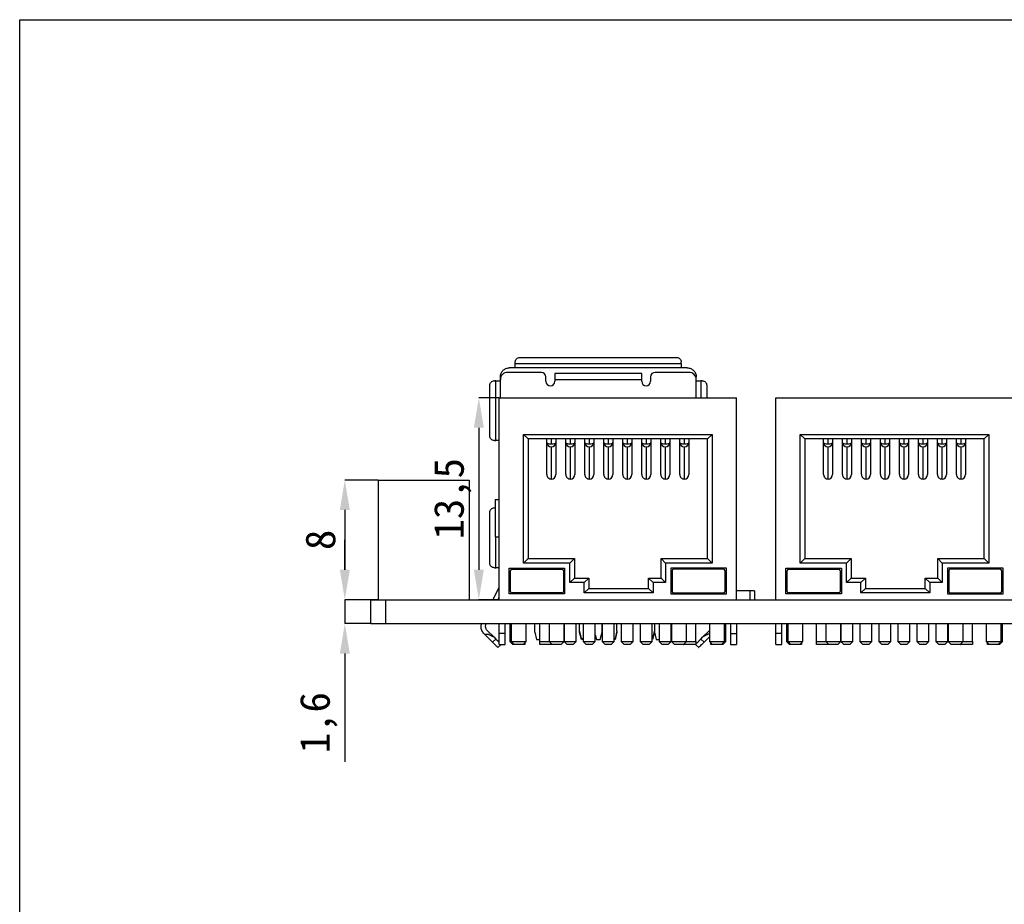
# Model space of a CAD drawing. Header units: millimetres. Extents: x 1628 to 1925, y 2096 to 2516.
# Tile 29 of 40: x 1628 to 1693, y 2457 to 2516. Entities that reach past the tile are written whole.
import ezdxf

# ---------------------------------------------------------------- set-up
doc = ezdxf.new("R2010")
doc.units = ezdxf.units.MM
doc.styles.add('黑体高度2mm', font='simhei.ttf', dxfattribs={"height": 2})
doc.dimstyles.new('红色高度2mm', dxfattribs={"dimtxt": 2, "dimasz": 2, "dimexe": 0, "dimexo": 0, "dimtad": 1, "dimdec": 1, "dimtxsty": '黑体高度2mm', "dimcen": 2.5, "dimclrd": 1, "dimclre": 1, "dimclrt": 1, "dimadec": 0, "dimazin": 0, "dimtfac": 1, "dimtdec": 1, "dimtmove": 0, "dimatfit": 3, "dimfxl": 1, "dimarcsym": 0})

# ---------------------------------------------------------------- blocks, each defined once
blk = doc.blocks.new('*D13')
at = {"color": 1, "lineweight": -2, "transparency": 16777216}
for p, q in [((1659.58, 2490.819), (1658.23, 2490.819)), ((1658.23, 2488.819), (1658.23, 2479.319)), ((1659.58, 2477.319), (1658.23, 2477.319))]:
    blk.add_line(p, q, dxfattribs=at)
at = {"color": 1, "transparency": 16777216}
for points in [[(1657.896, 2488.819), (1658.563, 2488.819), (1658.23, 2490.819)], [(1657.896, 2479.319), (1658.563, 2479.319), (1658.23, 2477.319)]]:
    blk.add_solid(points, dxfattribs=at)
at = {"layer": 'Defpoints', "color": 0, "transparency": 16777216}
for p in [(1659.58, 2490.819), (1658.23, 2477.319), (1659.58, 2477.319)]:
    blk.add_point(p, dxfattribs=at)
at = {"color": 1, "transparency": 16777216, "insert": (1656.481, 2484.069), "char_height": 2, "attachment_point": 5, "rotation": 90, "style": '黑体高度2mm'}
blk.add_mtext('13,5', dxfattribs=at)
blk = doc.blocks.new('*D14')
at = {"color": 1, "lineweight": -2, "transparency": 16777216}
for p, q in [((1651.5, 2485.319), (1649.269, 2485.319)), ((1649.269, 2483.319), (1649.269, 2479.319)), ((1651.508, 2477.319), (1649.269, 2477.319))]:
    blk.add_line(p, q, dxfattribs=at)
at = {"color": 1, "transparency": 16777216}
for points in [[(1648.936, 2483.319), (1649.602, 2483.319), (1649.269, 2485.319)], [(1648.936, 2479.319), (1649.602, 2479.319), (1649.269, 2477.319)]]:
    blk.add_solid(points, dxfattribs=at)
at = {"layer": 'Defpoints', "color": 0, "transparency": 16777216}
for p in [(1651.5, 2485.319), (1649.269, 2477.319), (1651.508, 2477.319)]:
    blk.add_point(p, dxfattribs=at)
at = {"color": 1, "transparency": 16777216, "insert": (1647.644, 2481.319), "char_height": 2, "attachment_point": 5, "rotation": 90, "style": '黑体高度2mm'}
blk.add_mtext('8', dxfattribs=at)
blk = doc.blocks.new('*D18')
at = {"color": 1, "lineweight": -2, "transparency": 16777216}
for p, q in [((1649.269, 2479.319), (1649.269, 2481.319)), ((1651, 2477.319), (1649.269, 2477.319)), ((1649.269, 2477.319), (1649.269, 2475.719)), ((1651, 2475.719), (1649.269, 2475.719)), ((1649.269, 2473.719), (1649.269, 2466.48))]:
    blk.add_line(p, q, dxfattribs=at)
at = {"color": 1, "transparency": 16777216}
for points in [[(1648.936, 2479.319), (1649.602, 2479.319), (1649.269, 2477.319)], [(1648.936, 2473.719), (1649.602, 2473.719), (1649.269, 2475.719)]]:
    blk.add_solid(points, dxfattribs=at)
at = {"layer": 'Defpoints', "color": 0, "transparency": 16777216}
for p in [(1651, 2477.319), (1649.269, 2475.719), (1651, 2475.719)]:
    blk.add_point(p, dxfattribs=at)
at = {"color": 1, "transparency": 16777216, "insert": (1647.52, 2469.099), "char_height": 2, "attachment_point": 5, "rotation": 90, "style": '黑体高度2mm'}
blk.add_mtext('1,6', dxfattribs=at)

msp = doc.modelspace()

# ---------------------------------------------------------------- linework, layer by layer
at = {"color": 7, "linetype": 'Continuous', "lineweight": 25}
for p, q in [((1660.667, 2493.119), (1660.667, 2493.219)), ((1660.967, 2493.519), (1671.467, 2493.519)), ((1671.767, 2493.119), (1671.767, 2493.219)), ((1672.167, 2492.819), (1660.267, 2492.819)), ((1660.667, 2493.119), (1671.767, 2493.119)), ((1659.367, 2491.959), (1659.267, 2491.959)), ((1659.367, 2487.959), (1659.367, 2491.959)), ((1659.367, 2491.959), (1659.667, 2491.959)), ((1659.667, 2492.019), (1659.667, 2492.219)), ((1659.667, 2490.819), (1659.667, 2492.019)), ((1662.412, 2492.519), (1660.167, 2492.519)), ((1662.717, 2491.919), (1662.717, 2492.214)), ((1669.117, 2492.443), (1663.317, 2492.443)), ((1663.317, 2492.019), (1663.317, 2491.919)), ((1669.117, 2492.019), (1663.317, 2492.019)), ((1669.117, 2491.919), (1669.117, 2492.019)), ((1669.717, 2492.219), (1669.717, 2491.919)), ((1672.267, 2492.519), (1670.017, 2492.519)), ((1672.767, 2492.019), (1672.767, 2492.219)), ((1672.767, 2490.819), (1672.767, 2492.019)), ((1673.167, 2491.959), (1673.067, 2491.959)), ((1658.967, 2488.259), (1658.967, 2491.659)), ((1673.467, 2491.659), (1673.467, 2490.819)), ((1659.58, 2477.319), (1659.58, 2490.819)), ((1659.58, 2490.819), (1675.46, 2490.819)), ((1664.881, 2490.819), (1664.881, 2490.822)), ((1675.46, 2477.319), (1675.46, 2490.819)), ((1678.08, 2477.319), (1678.08, 2490.819)), ((1678.08, 2490.819), (1693.96, 2490.819)), ((1683.381, 2490.819), (1683.381, 2490.822)), ((1659.267, 2487.959), (1659.367, 2487.959)), ((1659.58, 2487.959), (1659.367, 2487.959)), ((1661.22, 2488.369), (1673.82, 2488.369)), ((1661.22, 2479.769), (1661.22, 2488.369)), ((1661.22, 2488.369), (1661.52, 2488.069)), ((1661.52, 2488.069), (1661.52, 2480.069)), ((1673.52, 2488.069), (1661.52, 2488.069)), ((1662.78, 2487.821), (1662.78, 2488.069)), ((1663.08, 2487.737), (1663.08, 2488.069)), ((1663.38, 2488.069), (1663.38, 2487.821)), ((1664.05, 2487.821), (1664.05, 2488.069)), ((1664.35, 2487.737), (1664.35, 2488.069)), ((1664.65, 2488.069), (1664.65, 2487.821)), ((1665.32, 2487.821), (1665.32, 2488.069)), ((1665.62, 2487.737), (1665.62, 2488.069)), ((1665.92, 2488.069), (1665.92, 2487.821)), ((1666.59, 2487.821), (1666.59, 2488.069)), ((1666.89, 2487.737), (1666.89, 2488.069)), ((1667.19, 2488.069), (1667.19, 2487.821)), ((1667.86, 2487.821), (1667.86, 2488.069)), ((1668.16, 2487.737), (1668.16, 2488.069)), ((1668.46, 2488.069), (1668.46, 2487.821)), ((1669.13, 2487.821), (1669.13, 2488.069)), ((1669.43, 2487.737), (1669.43, 2488.069)), ((1669.73, 2488.069), (1669.73, 2487.821)), ((1670.4, 2487.821), (1670.4, 2488.069)), ((1670.7, 2487.737), (1670.7, 2488.069)), ((1671, 2488.069), (1671, 2487.821)), ((1671.67, 2487.821), (1671.67, 2488.069)), ((1671.97, 2487.737), (1671.97, 2488.069)), ((1672.27, 2488.069), (1672.27, 2487.821)), ((1673.82, 2488.369), (1673.52, 2488.069)), ((1673.52, 2480.069), (1673.52, 2488.069)), ((1673.82, 2488.369), (1673.82, 2479.769)), ((1679.72, 2488.369), (1692.32, 2488.369)), ((1679.72, 2488.369), (1680.02, 2488.069)), ((1679.72, 2479.769), (1679.72, 2488.369)), ((1692.02, 2488.069), (1680.02, 2488.069)), ((1680.02, 2488.069), (1680.02, 2480.069)), ((1681.28, 2487.821), (1681.28, 2488.069)), ((1681.58, 2487.737), (1681.58, 2488.069)), ((1681.88, 2488.069), (1681.88, 2487.821)), ((1682.55, 2487.821), (1682.55, 2488.069)), ((1682.85, 2487.737), (1682.85, 2488.069)), ((1683.15, 2488.069), (1683.15, 2487.821)), ((1683.82, 2487.821), (1683.82, 2488.069)), ((1684.12, 2487.737), (1684.12, 2488.069)), ((1684.42, 2488.069), (1684.42, 2487.821)), ((1685.09, 2487.821), (1685.09, 2488.069)), ((1685.39, 2487.737), (1685.39, 2488.069)), ((1685.69, 2488.069), (1685.69, 2487.821)), ((1686.36, 2487.821), (1686.36, 2488.069)), ((1686.66, 2487.737), (1686.66, 2488.069)), ((1686.96, 2488.069), (1686.96, 2487.821)), ((1687.63, 2487.821), (1687.63, 2488.069)), ((1687.93, 2487.737), (1687.93, 2488.069)), ((1688.23, 2488.069), (1688.23, 2487.821)), ((1688.9, 2487.821), (1688.9, 2488.069)), ((1689.2, 2487.737), (1689.2, 2488.069)), ((1689.5, 2488.069), (1689.5, 2487.821)), ((1690.17, 2487.821), (1690.17, 2488.069)), ((1690.47, 2487.737), (1690.47, 2488.069)), ((1690.77, 2488.069), (1690.77, 2487.821)), ((1692.32, 2488.369), (1692.02, 2488.069)), ((1692.02, 2480.069), (1692.02, 2488.069)), ((1692.32, 2488.369), (1692.32, 2479.769)), ((1662.78, 2485.689), (1662.78, 2487.821)), ((1663.08, 2485.385), (1663.08, 2487.54)), ((1663.38, 2487.821), (1663.38, 2485.689)), ((1664.05, 2485.689), (1664.05, 2487.821)), ((1664.35, 2485.385), (1664.35, 2487.54)), ((1664.65, 2487.821), (1664.65, 2485.689)), ((1665.32, 2485.689), (1665.32, 2487.821)), ((1665.62, 2485.385), (1665.62, 2487.54)), ((1665.92, 2487.821), (1665.92, 2485.689)), ((1666.59, 2485.689), (1666.59, 2487.821)), ((1666.89, 2485.385), (1666.89, 2487.54)), ((1667.19, 2487.821), (1667.19, 2485.689)), ((1667.86, 2485.689), (1667.86, 2487.821)), ((1668.16, 2485.385), (1668.16, 2487.54)), ((1668.46, 2487.821), (1668.46, 2485.689)), ((1669.13, 2485.689), (1669.13, 2487.821)), ((1669.43, 2485.385), (1669.43, 2487.54)), ((1669.73, 2487.821), (1669.73, 2485.689)), ((1670.4, 2485.689), (1670.4, 2487.821)), ((1670.7, 2485.385), (1670.7, 2487.54)), ((1671, 2487.821), (1671, 2485.689)), ((1671.67, 2485.689), (1671.67, 2487.821)), ((1671.97, 2485.385), (1671.97, 2487.54)), ((1672.27, 2487.821), (1672.27, 2485.689)), ((1681.28, 2485.689), (1681.28, 2487.821)), ((1681.58, 2485.385), (1681.58, 2487.54)), ((1681.88, 2487.821), (1681.88, 2485.689)), ((1682.55, 2485.689), (1682.55, 2487.821)), ((1682.85, 2485.385), (1682.85, 2487.54)), ((1683.15, 2487.821), (1683.15, 2485.689)), ((1683.82, 2485.689), (1683.82, 2487.821)), ((1684.12, 2485.385), (1684.12, 2487.54)), ((1684.42, 2487.821), (1684.42, 2485.689)), ((1685.09, 2485.689), (1685.09, 2487.821)), ((1685.39, 2485.385), (1685.39, 2487.54)), ((1685.69, 2487.821), (1685.69, 2485.689)), ((1686.36, 2485.689), (1686.36, 2487.821)), ((1686.66, 2485.385), (1686.66, 2487.54)), ((1686.96, 2487.821), (1686.96, 2485.689)), ((1687.63, 2485.689), (1687.63, 2487.821)), ((1687.93, 2485.385), (1687.93, 2487.54)), ((1688.23, 2487.821), (1688.23, 2485.689)), ((1688.9, 2485.689), (1688.9, 2487.821)), ((1689.2, 2485.385), (1689.2, 2487.54)), ((1689.5, 2487.821), (1689.5, 2485.689)), ((1690.17, 2485.689), (1690.17, 2487.821)), ((1690.47, 2485.385), (1690.47, 2487.54)), ((1690.77, 2487.821), (1690.77, 2485.689)), ((1651.5, 2485.319), (1651.5, 2477.319)), ((1651.5, 2485.319), (1657.58, 2485.319)), ((1657.58, 2485.319), (1657.58, 2477.319)), ((1659.317, 2484.019), (1659.317, 2481.519)), ((1659.317, 2484.019), (1659.58, 2484.019)), ((1659.267, 2483.459), (1659.317, 2483.459)), ((1658.967, 2479.759), (1658.967, 2483.159)), ((1659.317, 2481.519), (1659.58, 2481.519)), ((1661.22, 2479.769), (1661.52, 2480.069)), ((1661.52, 2480.069), (1664.62, 2480.069)), ((1664.32, 2479.769), (1664.62, 2480.069)), ((1664.62, 2480.069), (1664.62, 2478.769)), ((1670.42, 2480.069), (1673.52, 2480.069)), ((1670.42, 2480.069), (1670.72, 2479.769)), ((1670.42, 2478.769), (1670.42, 2480.069)), ((1673.52, 2480.069), (1673.82, 2479.769)), ((1679.72, 2479.769), (1680.02, 2480.069)), ((1680.02, 2480.069), (1683.12, 2480.069)), ((1682.82, 2479.769), (1683.12, 2480.069)), ((1683.12, 2480.069), (1683.12, 2478.769)), ((1688.92, 2480.069), (1692.02, 2480.069)), ((1688.92, 2480.069), (1689.22, 2479.769)), ((1688.92, 2478.769), (1688.92, 2480.069)), ((1692.02, 2480.069), (1692.32, 2479.769)), ((1659.267, 2479.459), (1659.367, 2479.459)), ((1659.58, 2479.459), (1659.367, 2479.459)), ((1660.262, 2479.431), (1663.968, 2479.431)), ((1660.262, 2477.705), (1660.262, 2479.431)), ((1664.32, 2479.769), (1661.22, 2479.769)), ((1663.968, 2479.431), (1663.968, 2477.705)), ((1664.32, 2478.469), (1664.32, 2479.769)), ((1673.82, 2479.769), (1670.72, 2479.769)), ((1670.72, 2479.769), (1670.72, 2478.469)), ((1674.778, 2479.431), (1671.073, 2479.431)), ((1671.073, 2479.431), (1671.073, 2477.705)), ((1674.778, 2477.705), (1674.778, 2479.431)), ((1678.762, 2479.431), (1682.468, 2479.431)), ((1678.762, 2477.705), (1678.762, 2479.431)), ((1682.82, 2479.769), (1679.72, 2479.769)), ((1682.468, 2479.431), (1682.468, 2477.705)), ((1682.82, 2478.469), (1682.82, 2479.769)), ((1692.32, 2479.769), (1689.22, 2479.769)), ((1689.22, 2479.769), (1689.22, 2478.469)), ((1693.278, 2479.431), (1689.573, 2479.431)), ((1689.573, 2479.431), (1689.573, 2477.705)), ((1693.278, 2477.705), (1693.278, 2479.431)), ((1660.349, 2477.871), (1660.349, 2479.253)), ((1660.449, 2479.353), (1663.789, 2479.353)), ((1663.889, 2479.253), (1663.889, 2477.871)), ((1664.32, 2478.469), (1664.62, 2478.769)), ((1664.62, 2478.769), (1665.58, 2478.769)), ((1665.58, 2478.769), (1665.28, 2478.469)), ((1665.58, 2478.769), (1665.58, 2478.069)), ((1669.58, 2478.069), (1669.58, 2478.769)), ((1669.58, 2478.769), (1669.88, 2478.469)), ((1669.58, 2478.769), (1670.42, 2478.769)), ((1670.42, 2478.769), (1670.72, 2478.469)), ((1671.151, 2479.253), (1671.151, 2477.871)), ((1674.591, 2479.353), (1671.251, 2479.353)), ((1674.691, 2477.871), (1674.691, 2479.253)), ((1678.849, 2477.871), (1678.849, 2479.253)), ((1678.949, 2479.353), (1682.289, 2479.353)), ((1682.389, 2479.253), (1682.389, 2477.871)), ((1682.82, 2478.469), (1683.12, 2478.769)), ((1683.12, 2478.769), (1684.08, 2478.769)), ((1684.08, 2478.769), (1683.78, 2478.469)), ((1684.08, 2478.769), (1684.08, 2478.069)), ((1688.08, 2478.769), (1688.38, 2478.469)), ((1688.08, 2478.769), (1688.92, 2478.769)), ((1688.08, 2478.069), (1688.08, 2478.769)), ((1688.92, 2478.769), (1689.22, 2478.469)), ((1689.651, 2479.253), (1689.651, 2477.871)), ((1693.091, 2479.353), (1689.751, 2479.353)), ((1693.191, 2477.871), (1693.191, 2479.253)), ((1659.568, 2478.126), (1659.174, 2477.319)), ((1665.28, 2478.469), (1664.32, 2478.469)), ((1665.28, 2477.769), (1665.28, 2478.469)), ((1665.58, 2478.069), (1665.28, 2477.769)), ((1665.58, 2478.069), (1669.58, 2478.069)), ((1669.58, 2478.069), (1669.88, 2477.769)), ((1669.88, 2478.469), (1669.88, 2477.769)), ((1670.72, 2478.469), (1669.88, 2478.469)), ((1683.78, 2478.469), (1682.82, 2478.469)), ((1683.78, 2477.769), (1683.78, 2478.469)), ((1684.08, 2478.069), (1683.78, 2477.769)), ((1684.08, 2478.069), (1688.08, 2478.069)), ((1688.08, 2478.069), (1688.38, 2477.769)), ((1689.22, 2478.469), (1688.38, 2478.469)), ((1688.38, 2478.469), (1688.38, 2477.769)), ((1659.508, 2477.319), (1659.58, 2477.467)), ((1663.968, 2477.705), (1660.262, 2477.705)), ((1663.789, 2477.771), (1660.449, 2477.771)), ((1669.88, 2477.769), (1665.28, 2477.769)), ((1671.073, 2477.705), (1674.778, 2477.705)), ((1671.251, 2477.771), (1674.591, 2477.771)), ((1676.348, 2477.919), (1675.46, 2477.919)), ((1676.348, 2477.919), (1676.348, 2477.319)), ((1676.658, 2477.919), (1676.348, 2477.919)), ((1676.658, 2477.919), (1676.658, 2477.319)), ((1682.468, 2477.705), (1678.762, 2477.705)), ((1682.289, 2477.771), (1678.949, 2477.771)), ((1688.38, 2477.769), (1683.78, 2477.769)), ((1689.573, 2477.705), (1693.278, 2477.705)), ((1689.751, 2477.771), (1693.091, 2477.771)), ((1651, 2475.719), (1651, 2477.319)), ((1651, 2477.319), (1652.016, 2477.319)), ((1652.016, 2475.719), (1652.016, 2477.319)), ((1652.016, 2477.319), (1659.58, 2477.319)), ((1659.58, 2477.319), (1675.46, 2477.319)), ((1675.46, 2477.319), (1678.08, 2477.319)), ((1678.08, 2477.319), (1693.96, 2477.319)), ((1651, 2475.719), (1652.016, 2475.719)), ((1652.016, 2475.719), (1775.984, 2475.719)), ((1658.382, 2475.533), (1658.391, 2475.613)), ((1659.58, 2475.069), (1659.58, 2475.719)), ((1659.98, 2475.069), (1659.98, 2475.719)), ((1660.305, 2475.719), (1660.305, 2474.519)), ((1660.395, 2475.719), (1660.395, 2474.519)), ((1661.395, 2474.519), (1661.395, 2475.719)), ((1661.967, 2475.149), (1661.967, 2475.719)), ((1662.305, 2474.519), (1662.305, 2475.719)), ((1662.935, 2475.719), (1662.935, 2474.519)), ((1663.935, 2474.519), (1663.935, 2475.719)), ((1663.94, 2475.719), (1663.94, 2474.519)), ((1664.74, 2474.519), (1664.74, 2475.719)), ((1664.967, 2475.229), (1664.967, 2475.719)), ((1665.21, 2475.719), (1665.21, 2474.519)), ((1666.01, 2474.519), (1666.01, 2475.719)), ((1666.467, 2475.149), (1666.467, 2475.719)), ((1666.48, 2475.719), (1666.48, 2474.519)), ((1667.28, 2474.519), (1667.28, 2475.719)), ((1667.467, 2475.229), (1667.467, 2475.719)), ((1667.75, 2475.719), (1667.75, 2474.519)), ((1668.55, 2474.519), (1668.55, 2475.719)), ((1669.02, 2475.719), (1669.02, 2474.519)), ((1669.82, 2474.519), (1669.82, 2475.719)), ((1669.967, 2475.719), (1669.967, 2475.149)), ((1670.29, 2475.719), (1670.29, 2474.519)), ((1671.09, 2474.519), (1671.09, 2475.719)), ((1671.105, 2475.719), (1671.105, 2474.519)), ((1672.105, 2474.519), (1672.105, 2475.719)), ((1672.735, 2474.519), (1672.735, 2475.719)), ((1673.645, 2475.719), (1673.645, 2474.519)), ((1674.645, 2474.519), (1674.645, 2475.719)), ((1674.735, 2474.519), (1674.735, 2475.719)), ((1675.06, 2475.719), (1675.06, 2475.069)), ((1675.46, 2475.719), (1675.46, 2475.069)), ((1678.08, 2475.069), (1678.08, 2475.719)), ((1678.48, 2475.069), (1678.48, 2475.719)), ((1678.805, 2475.719), (1678.805, 2474.519)), ((1678.895, 2475.719), (1678.895, 2474.519)), ((1679.895, 2474.519), (1679.895, 2475.719)), ((1680.805, 2474.519), (1680.805, 2475.719)), ((1681.435, 2475.719), (1681.435, 2474.519)), ((1682.435, 2474.519), (1682.435, 2475.719)), ((1682.44, 2475.719), (1682.44, 2474.519)), ((1683.24, 2474.519), (1683.24, 2475.719)), ((1683.71, 2475.719), (1683.71, 2474.519)), ((1684.51, 2474.519), (1684.51, 2475.719)), ((1684.98, 2475.719), (1684.98, 2474.519)), ((1685.78, 2474.519), (1685.78, 2475.719)), ((1686.25, 2475.719), (1686.25, 2474.519)), ((1687.05, 2474.519), (1687.05, 2475.719)), ((1687.52, 2475.719), (1687.52, 2474.519)), ((1688.32, 2474.519), (1688.32, 2475.719)), ((1688.79, 2475.719), (1688.79, 2474.519)), ((1689.59, 2474.519), (1689.59, 2475.719)), ((1689.605, 2475.719), (1689.605, 2474.519)), ((1690.605, 2474.519), (1690.605, 2475.719)), ((1691.235, 2474.519), (1691.235, 2475.719)), ((1692.145, 2475.719), (1692.145, 2474.519)), ((1693.145, 2474.519), (1693.145, 2475.719)), ((1693.235, 2474.519), (1693.235, 2475.719)), ((1658.588, 2475.037), (1658.637, 2474.988)), ((1658.637, 2474.988), (1659.144, 2474.482)), ((1659.223, 2474.827), (1658.8, 2475.249)), ((1659.223, 2474.827), (1659.36, 2474.691)), ((1659.98, 2475.069), (1659.58, 2475.069)), ((1659.58, 2474.319), (1659.58, 2475.069)), ((1659.98, 2474.319), (1659.98, 2475.069)), ((1661.967, 2475.149), (1662.092, 2474.649)), ((1665.092, 2474.729), (1664.967, 2475.229)), ((1664.967, 2475.159), (1664.967, 2475.229)), ((1665.092, 2474.659), (1664.967, 2475.159)), ((1666.01, 2474.976), (1666.092, 2474.649)), ((1666.342, 2474.649), (1666.467, 2475.149)), ((1667.467, 2475.229), (1667.342, 2474.729)), ((1667.467, 2475.159), (1667.342, 2474.659)), ((1667.467, 2475.229), (1667.467, 2475.159)), ((1669.967, 2475.229), (1669.842, 2474.729)), ((1669.967, 2475.159), (1669.842, 2474.659)), ((1669.967, 2475.149), (1670.092, 2474.649)), ((1673.074, 2474.691), (1673.21, 2474.827)), ((1673.21, 2474.827), (1673.634, 2475.249)), ((1673.289, 2474.482), (1673.645, 2474.837)), ((1675.06, 2475.069), (1675.46, 2475.069)), ((1675.06, 2475.069), (1675.06, 2474.319)), ((1675.46, 2475.069), (1675.46, 2474.319)), ((1678.48, 2475.069), (1678.08, 2475.069)), ((1678.08, 2474.319), (1678.08, 2475.069)), ((1678.48, 2474.319), (1678.48, 2475.069)), ((1659.144, 2474.482), (1659.36, 2474.691)), ((1659.498, 2474.113), (1659.712, 2474.319)), ((1659.58, 2474.319), (1659.98, 2474.319)), ((1660.305, 2474.519), (1660.505, 2474.319)), ((1660.305, 2474.519), (1660.395, 2474.519)), ((1660.395, 2474.519), (1660.595, 2474.319)), ((1660.395, 2474.519), (1661.395, 2474.519)), ((1660.595, 2474.319), (1660.505, 2474.319)), ((1661.195, 2474.319), (1660.595, 2474.319)), ((1661.195, 2474.319), (1661.395, 2474.519)), ((1661.305, 2474.319), (1661.195, 2474.319)), ((1661.305, 2474.429), (1661.305, 2474.319)), ((1662.092, 2474.649), (1662.305, 2474.649)), ((1662.305, 2474.319), (1662.305, 2474.519)), ((1662.305, 2474.519), (1662.935, 2474.519)), ((1663.105, 2474.319), (1662.305, 2474.319)), ((1662.935, 2474.519), (1663.135, 2474.319)), ((1662.935, 2474.519), (1663.935, 2474.519)), ((1663.105, 2474.319), (1663.12, 2474.334)), ((1663.135, 2474.319), (1663.105, 2474.319)), ((1663.735, 2474.319), (1663.135, 2474.319)), ((1663.735, 2474.319), (1663.935, 2474.519)), ((1663.94, 2474.519), (1664.14, 2474.319)), ((1663.94, 2474.519), (1664.74, 2474.519)), ((1664.54, 2474.319), (1664.14, 2474.319)), ((1664.54, 2474.319), (1664.74, 2474.519)), ((1665.092, 2474.729), (1665.21, 2474.729)), ((1665.21, 2474.659), (1665.092, 2474.659)), ((1665.21, 2474.519), (1665.41, 2474.319)), ((1665.21, 2474.519), (1666.01, 2474.519)), ((1665.81, 2474.319), (1665.41, 2474.319)), ((1665.81, 2474.319), (1666.01, 2474.519)), ((1666.092, 2474.649), (1666.342, 2474.649)), ((1666.48, 2474.519), (1666.68, 2474.319)), ((1666.48, 2474.519), (1667.28, 2474.519)), ((1667.08, 2474.319), (1666.68, 2474.319)), ((1667.08, 2474.319), (1667.28, 2474.519)), ((1667.28, 2474.729), (1667.342, 2474.729)), ((1667.342, 2474.659), (1667.28, 2474.659)), ((1667.75, 2474.519), (1667.95, 2474.319)), ((1667.75, 2474.519), (1668.55, 2474.519)), ((1668.35, 2474.319), (1667.95, 2474.319)), ((1668.35, 2474.319), (1668.55, 2474.519)), ((1669.02, 2474.519), (1669.22, 2474.319)), ((1669.02, 2474.519), (1669.82, 2474.519)), ((1669.62, 2474.319), (1669.22, 2474.319)), ((1669.62, 2474.319), (1669.82, 2474.519)), ((1669.82, 2474.729), (1669.842, 2474.729)), ((1669.842, 2474.659), (1669.82, 2474.659)), ((1670.092, 2474.649), (1670.29, 2474.649)), ((1670.29, 2474.519), (1670.49, 2474.319)), ((1670.29, 2474.519), (1671.09, 2474.519)), ((1670.89, 2474.319), (1670.49, 2474.319)), ((1670.89, 2474.319), (1671.09, 2474.519)), ((1671.105, 2474.519), (1671.305, 2474.319)), ((1671.105, 2474.519), (1672.105, 2474.519)), ((1671.905, 2474.319), (1671.305, 2474.319)), ((1671.905, 2474.319), (1672.105, 2474.519)), ((1671.935, 2474.319), (1671.905, 2474.319)), ((1671.92, 2474.334), (1671.935, 2474.319)), ((1672.735, 2474.319), (1671.935, 2474.319)), ((1672.105, 2474.519), (1672.735, 2474.519)), ((1672.722, 2474.319), (1672.935, 2474.113)), ((1672.735, 2474.519), (1672.735, 2474.319)), ((1673.289, 2474.482), (1673.074, 2474.691)), ((1673.645, 2474.519), (1673.845, 2474.319)), ((1673.645, 2474.519), (1674.645, 2474.519)), ((1673.735, 2474.319), (1673.735, 2474.429)), ((1673.845, 2474.319), (1673.735, 2474.319)), ((1674.445, 2474.319), (1673.845, 2474.319)), ((1674.445, 2474.319), (1674.645, 2474.519)), ((1674.535, 2474.319), (1674.445, 2474.319)), ((1674.535, 2474.319), (1674.735, 2474.519)), ((1674.645, 2474.519), (1674.735, 2474.519)), ((1675.06, 2474.319), (1675.46, 2474.319)), ((1678.08, 2474.319), (1678.48, 2474.319)), ((1678.805, 2474.519), (1679.005, 2474.319)), ((1678.805, 2474.519), (1678.895, 2474.519)), ((1678.895, 2474.519), (1679.095, 2474.319)), ((1678.895, 2474.519), (1679.895, 2474.519)), ((1679.095, 2474.319), (1679.005, 2474.319)), ((1679.695, 2474.319), (1679.095, 2474.319)), ((1679.695, 2474.319), (1679.895, 2474.519)), ((1679.805, 2474.319), (1679.695, 2474.319)), ((1679.805, 2474.429), (1679.805, 2474.319)), ((1680.805, 2474.319), (1680.805, 2474.519)), ((1680.805, 2474.519), (1681.435, 2474.519)), ((1681.605, 2474.319), (1680.805, 2474.319)), ((1681.435, 2474.519), (1681.635, 2474.319)), ((1681.435, 2474.519), (1682.435, 2474.519)), ((1681.605, 2474.319), (1681.62, 2474.334)), ((1681.635, 2474.319), (1681.605, 2474.319)), ((1682.235, 2474.319), (1681.635, 2474.319)), ((1682.235, 2474.319), (1682.435, 2474.519)), ((1682.44, 2474.519), (1682.64, 2474.319)), ((1682.44, 2474.519), (1683.24, 2474.519)), ((1683.04, 2474.319), (1682.64, 2474.319)), ((1683.04, 2474.319), (1683.24, 2474.519)), ((1683.71, 2474.519), (1683.91, 2474.319)), ((1683.71, 2474.519), (1684.51, 2474.519)), ((1684.31, 2474.319), (1683.91, 2474.319)), ((1684.31, 2474.319), (1684.51, 2474.519)), ((1684.98, 2474.519), (1685.18, 2474.319)), ((1684.98, 2474.519), (1685.78, 2474.519)), ((1685.58, 2474.319), (1685.18, 2474.319)), ((1685.58, 2474.319), (1685.78, 2474.519)), ((1686.25, 2474.519), (1686.45, 2474.319)), ((1686.25, 2474.519), (1687.05, 2474.519)), ((1686.85, 2474.319), (1686.45, 2474.319)), ((1686.85, 2474.319), (1687.05, 2474.519)), ((1687.52, 2474.519), (1687.72, 2474.319)), ((1687.52, 2474.519), (1688.32, 2474.519)), ((1688.12, 2474.319), (1687.72, 2474.319)), ((1688.12, 2474.319), (1688.32, 2474.519)), ((1688.79, 2474.519), (1688.99, 2474.319)), ((1688.79, 2474.519), (1689.59, 2474.519)), ((1689.39, 2474.319), (1688.99, 2474.319)), ((1689.39, 2474.319), (1689.59, 2474.519)), ((1689.605, 2474.519), (1689.805, 2474.319)), ((1689.605, 2474.519), (1690.605, 2474.519)), ((1690.405, 2474.319), (1689.805, 2474.319)), ((1690.405, 2474.319), (1690.605, 2474.519)), ((1690.435, 2474.319), (1690.405, 2474.319)), ((1690.42, 2474.334), (1690.435, 2474.319)), ((1691.235, 2474.319), (1690.435, 2474.319)), ((1690.605, 2474.519), (1691.235, 2474.519)), ((1691.235, 2474.519), (1691.235, 2474.319)), ((1692.145, 2474.519), (1692.345, 2474.319)), ((1692.145, 2474.519), (1693.145, 2474.519)), ((1692.235, 2474.319), (1692.235, 2474.429)), ((1692.345, 2474.319), (1692.235, 2474.319)), ((1692.945, 2474.319), (1692.345, 2474.319)), ((1692.945, 2474.319), (1693.145, 2474.519)), ((1693.035, 2474.319), (1692.945, 2474.319)), ((1693.035, 2474.319), (1693.235, 2474.519)), ((1693.145, 2474.519), (1693.235, 2474.519))]:
    msp.add_line(p, q, dxfattribs=at)
at = {"color": 8, "linetype": 'Continuous', "lineweight": 25}
for p, q in [((1673.067, 2491.959), (1673.067, 2490.819)), ((1659.367, 2479.459), (1659.367, 2481.519)), ((1659.58, 2478.12), (1659.568, 2478.126))]:
    msp.add_line(p, q, dxfattribs=at)
msp.add_lwpolyline([(1627.529, 2516.095), (1924.529, 2516.095), (1924.529, 2096.095), (1627.529, 2096.095)], close=True)
at = {"color": 7, "linetype": 'Continuous', "lineweight": 25}
for centre, radius, start, end in [((1660.167, 2492.019), 0.5, 90, 180), ((1662.412, 2492.214), 0.305, 0, 90), ((1663.017, 2491.919), 0.3, 180, 0), ((1669.417, 2491.919), 0.3, 180, 0), ((1670.017, 2492.219), 0.3, 90, 180), ((1672.267, 2492.019), 0.5, 0, 90), ((1660.449, 2479.253), 0.1, 90, 180), ((1663.789, 2479.253), 0.1, 0, 90), ((1671.251, 2479.253), 0.1, 90, 180), ((1674.591, 2479.253), 0.1, 0, 90), ((1678.949, 2479.253), 0.1, 90, 180), ((1682.289, 2479.253), 0.1, 0, 90), ((1689.751, 2479.253), 0.1, 90, 180), ((1693.091, 2479.253), 0.1, 0, 90), ((1660.449, 2477.871), 0.1, 180, 270), ((1663.789, 2477.871), 0.1, 270, 0), ((1671.251, 2477.871), 0.1, 180, 270), ((1674.591, 2477.871), 0.1, 270, 0), ((1678.949, 2477.871), 0.1, 180, 270), ((1682.289, 2477.871), 0.1, 270, 0), ((1689.751, 2477.871), 0.1, 180, 270), ((1693.091, 2477.871), 0.1, 270, 0)]:
    msp.add_arc(centre, radius, start, end, dxfattribs=at)
for centre, major_axis, ratio, start_param, end_param in [((1663.08, 2487.821), (0.3, 0), 0.937436, 3.141593, 4.712389), ((1663.08, 2487.821), (0.3, 0), 0.280553, 3.141593, 4.712389), ((1663.08, 2487.821), (0.3, 0), 0.937436, 4.712389, 6.283185), ((1663.08, 2487.821), (0.3, 0), 0.280553, 4.712389, 6.283185), ((1664.35, 2487.821), (0.3, 0), 0.280553, 3.141593, 4.712389), ((1664.35, 2487.821), (0.3, 0), 0.937436, 3.141593, 4.712389), ((1664.35, 2487.821), (0.3, 0), 0.280553, 4.712389, 6.283185), ((1664.35, 2487.821), (0.3, 0), 0.937436, 4.712389, 6.283185), ((1665.62, 2487.821), (0.3, 0), 0.937436, 3.141593, 4.712389), ((1665.62, 2487.821), (0.3, 0), 0.280553, 3.141593, 4.712389), ((1665.62, 2487.821), (0.3, 0), 0.937436, 4.712389, 6.283185), ((1665.62, 2487.821), (0.3, 0), 0.280553, 4.712389, 6.283185), ((1666.89, 2487.821), (0.3, 0), 0.280553, 3.141593, 4.712389), ((1666.89, 2487.821), (0.3, 0), 0.937436, 3.141593, 4.712389), ((1666.89, 2487.821), (0.3, 0), 0.280553, 4.712389, 6.283185), ((1666.89, 2487.821), (0.3, 0), 0.937436, 4.712389, 6.283185), ((1668.16, 2487.821), (0.3, 0), 0.937436, 3.141593, 4.712389), ((1668.16, 2487.821), (0.3, 0), 0.280553, 3.141593, 4.712389), ((1668.16, 2487.821), (0.3, 0), 0.937436, 4.712389, 6.283185), ((1668.16, 2487.821), (0.3, 0), 0.280553, 4.712389, 6.283185), ((1669.43, 2487.821), (0.3, 0), 0.280553, 3.141593, 4.712389), ((1669.43, 2487.821), (0.3, 0), 0.937436, 3.141593, 4.712389), ((1669.43, 2487.821), (0.3, 0), 0.280553, 4.712389, 6.283185), ((1669.43, 2487.821), (0.3, 0), 0.937436, 4.712389, 6.283185), ((1670.7, 2487.821), (0.3, 0), 0.280553, 3.141593, 4.712389), ((1670.7, 2487.821), (0.3, 0), 0.937436, 3.141593, 4.712389), ((1670.7, 2487.821), (0.3, 0), 0.937436, 4.712389, 6.283185), ((1670.7, 2487.821), (0.3, 0), 0.280553, 4.712389, 6.283185), ((1671.97, 2487.821), (0.3, 0), 0.937436, 3.141593, 4.712389), ((1671.97, 2487.821), (0.3, 0), 0.280553, 3.141593, 4.712389), ((1671.97, 2487.821), (0.3, 0), 0.937436, 4.712389, 6.283185), ((1671.97, 2487.821), (0.3, 0), 0.280553, 4.712389, 6.283185), ((1681.58, 2487.821), (0.3, 0), 0.937436, 3.141593, 4.712389), ((1681.58, 2487.821), (0.3, 0), 0.280553, 3.141593, 4.712389), ((1681.58, 2487.821), (0.3, 0), 0.937436, 4.712389, 6.283185), ((1681.58, 2487.821), (0.3, 0), 0.280553, 4.712389, 6.283185), ((1682.85, 2487.821), (0.3, 0), 0.937436, 3.141593, 4.712389), ((1682.85, 2487.821), (0.3, 0), 0.280553, 3.141593, 4.712389), ((1682.85, 2487.821), (0.3, 0), 0.937436, 4.712389, 6.283185), ((1682.85, 2487.821), (0.3, 0), 0.280553, 4.712389, 6.283185), ((1684.12, 2487.821), (0.3, 0), 0.937436, 3.141593, 4.712389), ((1684.12, 2487.821), (0.3, 0), 0.280553, 3.141593, 4.712389), ((1684.12, 2487.821), (0.3, 0), 0.280553, 4.712389, 6.283185), ((1684.12, 2487.821), (0.3, 0), 0.937436, 4.712389, 6.283185), ((1685.39, 2487.821), (0.3, 0), 0.937436, 3.141593, 4.712389), ((1685.39, 2487.821), (0.3, 0), 0.280553, 3.141593, 4.712389), ((1685.39, 2487.821), (0.3, 0), 0.280553, 4.712389, 6.283185), ((1685.39, 2487.821), (0.3, 0), 0.937436, 4.712389, 6.283185), ((1686.66, 2487.821), (0.3, 0), 0.280553, 3.141593, 4.712389), ((1686.66, 2487.821), (0.3, 0), 0.937436, 3.141593, 4.712389), ((1686.66, 2487.821), (0.3, 0), 0.280553, 4.712389, 6.283185), ((1686.66, 2487.821), (0.3, 0), 0.937436, 4.712389, 6.283185), ((1687.93, 2487.821), (0.3, 0), 0.937436, 3.141593, 4.712389), ((1687.93, 2487.821), (0.3, 0), 0.280553, 3.141593, 4.712389), ((1687.93, 2487.821), (0.3, 0), 0.937436, 4.712389, 6.283185), ((1687.93, 2487.821), (0.3, 0), 0.280553, 4.712389, 6.283185), ((1689.2, 2487.821), (0.3, 0), 0.937436, 3.141593, 4.712389), ((1689.2, 2487.821), (0.3, 0), 0.280553, 3.141593, 4.712389), ((1689.2, 2487.821), (0.3, 0), 0.937436, 4.712389, 6.283185), ((1689.2, 2487.821), (0.3, 0), 0.280553, 4.712389, 6.283185), ((1690.47, 2487.821), (0.3, 0), 0.280553, 3.141593, 4.712389), ((1690.47, 2487.821), (0.3, 0), 0.937436, 3.141593, 4.712389), ((1690.47, 2487.821), (0.3, 0), 0.937436, 4.712389, 6.283185), ((1690.47, 2487.821), (0.3, 0), 0.280553, 4.712389, 6.283185), ((1663.08, 2485.689), (0, 0.304), 0.985324, 1.570796, 3.141593), ((1663.08, 2485.689), (0, -0.304), 0.985324, 0, 1.570796), ((1664.35, 2485.689), (0, 0.304), 0.985324, 1.570796, 3.141593), ((1664.35, 2485.689), (0, -0.304), 0.985324, 0, 1.570796), ((1665.62, 2485.689), (0, 0.304), 0.985324, 1.570796, 3.141593), ((1665.62, 2485.689), (0, -0.304), 0.985324, 0, 1.570796), ((1666.89, 2485.689), (0, 0.304), 0.985324, 1.570796, 3.141593), ((1666.89, 2485.689), (0, -0.304), 0.985324, 0, 1.570796), ((1668.16, 2485.689), (0, 0.304), 0.985324, 1.570796, 3.141593), ((1668.16, 2485.689), (0, -0.304), 0.985324, 0, 1.570796), ((1669.43, 2485.689), (0, 0.304), 0.985324, 1.570796, 3.141593), ((1669.43, 2485.689), (0, -0.304), 0.985324, 0, 1.570796), ((1670.7, 2485.689), (0, 0.304), 0.985324, 1.570796, 3.141593), ((1670.7, 2485.689), (0, -0.304), 0.985324, 0, 1.570796), ((1671.97, 2485.689), (0, 0.304), 0.985324, 1.570796, 3.141593), ((1671.97, 2485.689), (0, -0.304), 0.985324, 0, 1.570796), ((1681.58, 2485.689), (0, 0.304), 0.985324, 1.570796, 3.141593), ((1681.58, 2485.689), (0, -0.304), 0.985324, 0, 1.570796), ((1682.85, 2485.689), (0, 0.304), 0.985324, 1.570796, 3.141593), ((1682.85, 2485.689), (0, -0.304), 0.985324, 0, 1.570796), ((1684.12, 2485.689), (0, 0.304), 0.985324, 1.570796, 3.141593), ((1684.12, 2485.689), (0, -0.304), 0.985324, 0, 1.570796), ((1685.39, 2485.689), (0, 0.304), 0.985324, 1.570796, 3.141593), ((1685.39, 2485.689), (0, -0.304), 0.985324, 0, 1.570796), ((1686.66, 2485.689), (0, 0.304), 0.985324, 1.570796, 3.141593), ((1686.66, 2485.689), (0, -0.304), 0.985324, 0, 1.570796), ((1687.93, 2485.689), (0, 0.304), 0.985324, 1.570796, 3.141593), ((1687.93, 2485.689), (0, -0.304), 0.985324, 0, 1.570796), ((1689.2, 2485.689), (0, 0.304), 0.985324, 1.570796, 3.141593), ((1689.2, 2485.689), (0, -0.304), 0.985324, 0, 1.570796), ((1690.47, 2485.689), (0, 0.304), 0.985324, 1.570796, 3.141593), ((1690.47, 2485.689), (0, -0.304), 0.985324, 0, 1.570796)]:
    msp.add_ellipse(centre, major_axis=major_axis, ratio=ratio, start_param=start_param, end_param=end_param, dxfattribs=at)
for points in [[(1660.667, 2493.219), (1660.671, 2493.258), (1660.68, 2493.337), (1660.75, 2493.436), (1660.849, 2493.505), (1660.928, 2493.514), (1660.967, 2493.519)], [(1671.467, 2493.519), (1671.506, 2493.514), (1671.585, 2493.505), (1671.684, 2493.436), (1671.753, 2493.337), (1671.762, 2493.258), (1671.767, 2493.219)], [(1659.667, 2492.219), (1659.676, 2492.297), (1659.694, 2492.455), (1659.833, 2492.653), (1660.031, 2492.792), (1660.188, 2492.81), (1660.267, 2492.819)], [(1660.667, 2492.819), (1660.667, 2492.823), (1660.667, 2492.832), (1660.667, 2492.902), (1660.667, 2493.001), (1660.667, 2493.079), (1660.667, 2493.119)], [(1671.767, 2493.119), (1671.767, 2493.079), (1671.767, 2493.001), (1671.767, 2492.902), (1671.767, 2492.832), (1671.767, 2492.823), (1671.767, 2492.819)], [(1672.167, 2492.819), (1672.246, 2492.81), (1672.403, 2492.792), (1672.601, 2492.653), (1672.74, 2492.455), (1672.758, 2492.297), (1672.767, 2492.219)], [(1658.967, 2491.659), (1658.971, 2491.698), (1658.98, 2491.777), (1659.05, 2491.876), (1659.149, 2491.945), (1659.228, 2491.954), (1659.267, 2491.959)], [(1663.317, 2492.443), (1663.317, 2492.424), (1663.317, 2492.385), (1663.317, 2492.282), (1663.317, 2492.157), (1663.317, 2492.065), (1663.317, 2492.019)], [(1669.117, 2492.019), (1669.117, 2492.065), (1669.117, 2492.157), (1669.117, 2492.282), (1669.117, 2492.385), (1669.117, 2492.424), (1669.117, 2492.443)], [(1672.767, 2491.959), (1672.771, 2491.959), (1672.78, 2491.959), (1672.85, 2491.959), (1672.949, 2491.959), (1673.028, 2491.959), (1673.067, 2491.959)], [(1673.167, 2491.959), (1673.206, 2491.954), (1673.285, 2491.945), (1673.384, 2491.876), (1673.453, 2491.777), (1673.462, 2491.698), (1673.467, 2491.659)], [(1659.267, 2487.959), (1659.228, 2487.963), (1659.149, 2487.972), (1659.05, 2488.042), (1658.98, 2488.141), (1658.971, 2488.219), (1658.967, 2488.259)], [(1658.967, 2483.159), (1658.971, 2483.198), (1658.98, 2483.277), (1659.05, 2483.376), (1659.149, 2483.445), (1659.228, 2483.454), (1659.267, 2483.459)], [(1659.267, 2479.459), (1659.228, 2479.463), (1659.149, 2479.472), (1659.05, 2479.542), (1658.98, 2479.641), (1658.971, 2479.719), (1658.967, 2479.759)], [(1658.588, 2475.037), (1658.557, 2475.071), (1658.496, 2475.14), (1658.432, 2475.263), (1658.39, 2475.395), (1658.385, 2475.487), (1658.382, 2475.533)], [(1658.588, 2475.037), (1658.557, 2475.071), (1658.496, 2475.14), (1658.432, 2475.263), (1658.39, 2475.395), (1658.385, 2475.487), (1658.382, 2475.533)], [(1658.682, 2475.533), (1658.684, 2475.563), (1658.687, 2475.624), (1658.711, 2475.68), (1658.722, 2475.708)], [(1658.8, 2475.249), (1658.782, 2475.269), (1658.747, 2475.308), (1658.71, 2475.378), (1658.686, 2475.454), (1658.683, 2475.506), (1658.682, 2475.533)]]:
    msp.add_open_spline(points, degree=3, dxfattribs=at)
for points, knots in [([(1658.382, 2475.533), (1658.384, 2475.586), (1658.387, 2475.667), (1658.417, 2475.742), (1658.427, 2475.767)], [0, 0, 0, 0, 0.660519, 1, 1, 1, 1]), ([(1658.637, 2474.988), (1658.662, 2475), (1658.71, 2475.023), (1658.819, 2475.027), (1658.994, 2474.958), (1659.131, 2474.879), (1659.223, 2474.827)], [0, 0, 0, 0, 0.1292, 0.249621, 0.499213, 1, 1, 1, 1]), ([(1673.645, 2475.023), (1673.645, 2475.023), (1673.591, 2475.026), (1673.44, 2474.951), (1673.302, 2474.877), (1673.21, 2474.827)], [0, 0, 0, 0, 0.00273, 0.334446, 1, 1, 1, 1]), ([(1659.144, 2474.482), (1659.174, 2474.453), (1659.231, 2474.396), (1659.331, 2474.296), (1659.428, 2474.2), (1659.495, 2474.132), (1659.503, 2474.125), (1659.507, 2474.121)], [0, 0, 0, 0, 0.1508093, 0.2943504, 0.5583392, 0.7935901, 1, 1, 1, 1]), ([(1659.36, 2474.691), (1659.41, 2474.641), (1659.492, 2474.559), (1659.555, 2474.497), (1659.58, 2474.472)], [0, 0, 0, 0, 0.5973, 1, 1, 1, 1]), ([(1672.711, 2474.329), (1672.716, 2474.335), (1672.727, 2474.345), (1672.809, 2474.427), (1672.928, 2474.546), (1673.025, 2474.642), (1673.074, 2474.691)], [0, 0, 0, 0, 0.24986, 0.5, 0.75014, 1, 1, 1, 1]), ([(1672.927, 2474.121), (1672.931, 2474.125), (1672.938, 2474.132), (1673.006, 2474.2), (1673.103, 2474.296), (1673.203, 2474.396), (1673.26, 2474.453), (1673.289, 2474.482)], [0, 0, 0, 0, 0.20637, 0.441608, 0.70561, 0.849168, 1, 1, 1, 1])]:
    msp.add_open_spline(points, degree=3, knots=knots, dxfattribs=at)

# ---------------------------------------------------------------- dimensions: what is measured, and where the dimension line sits
at = {"color": 1}
for base, p1, p2, picture, middle in [((1658.23, 2477.319), (1659.58, 2490.819), (1659.58, 2477.319), '*D13', (1656.481, 2484.069)), ((1649.269, 2477.319), (1651.5, 2485.319), (1651.508, 2477.319), '*D14', (1647.644, 2481.319)), ((1649.269, 2475.719), (1651, 2477.319), (1651, 2475.719), '*D18', (1647.52, 2469.099))]:
    dim = msp.add_linear_dim(base=base, p1=p1, p2=p2, angle=90, dimstyle='红色高度2mm', dxfattribs=at)
    dim.commit()
    dim.dimension.update_dxf_attribs({"geometry": picture, "text_midpoint": middle})

doc.saveas('drawing.dxf')
